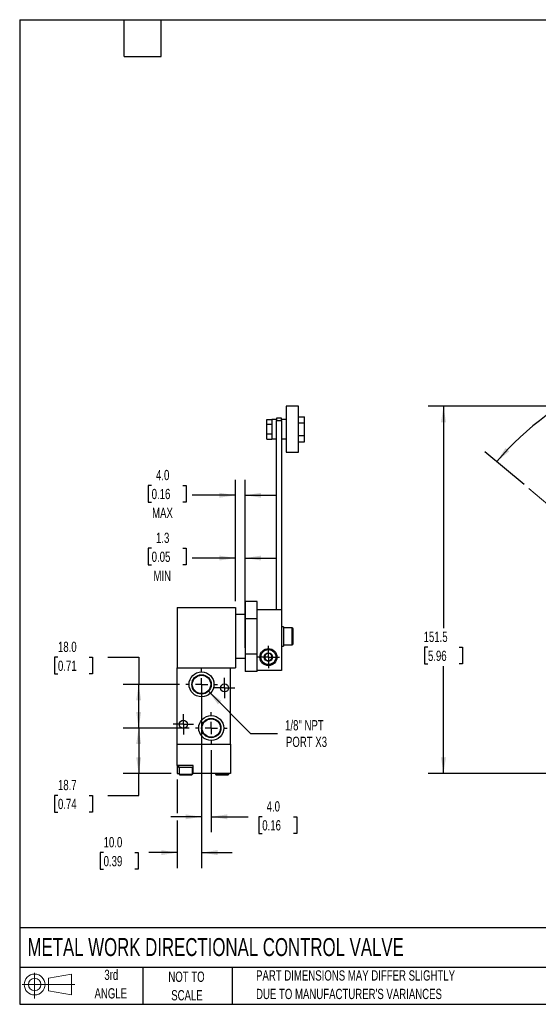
# Model space of a CAD drawing. Header units: millimetres. Extents: x 13 to 546, y 13 to 419.
# Tile 1 of 3: x 13 to 227, y 13 to 419. Entities that reach past the tile are written whole.
import ezdxf

# ---------------------------------------------------------------- set-up
doc = ezdxf.new("R2010")
doc.units = ezdxf.units.MM
doc.header["$LTSCALE"] = 2
doc.linetypes.add('CENTERX2', pattern=[20.32, 12.7, -2.54, 2.54, -2.54])
doc.layers.add('CENTER', color=40, linetype='CENTERX2')
doc.layers.add('SLD-DEFPOINTS', color=7, linetype='Continuous')
doc.layers.add('DIMENSIONS', color=140, linetype='Continuous', lineweight=25)
doc.layers.add('TEXT', color=140, linetype='Continuous', lineweight=25)
doc.styles.add('SLDTEXTSTYLE0', font='TXT', dxfattribs={"width": 0.7})
doc.dimstyles.new('SLDDIMSTYLE0', dxfattribs={"dimtxt": 4.316016, "dimasz": 6.604, "dimexe": 0, "dimexo": 0.0625, "dimgap": 1.079004, "dimtad": 0, "dimtih": 1, "dimtoh": 1, "dimdec": 4, "dimlfac": 2, "dimzin": 12, "dimdsep": 46, "dimtxsty": 'SLDTEXTSTYLE0', "dimsah": 1, "dimcen": 0.09, "dimadec": 0, "dimazin": 3, "dimtfac": 1, "dimtdec": 0, "dimtofl": 0, "dimtmove": 0, "dimatfit": 3, "dimfxl": 0, "dimfrac": 2, "dimtolj": 1, "dimtzin": 12, "dimarcsym": 0})
doc.dimstyles.new('SLDDIMSTYLE1', dxfattribs={"dimtxt": 4.316016, "dimasz": 6.604, "dimexe": 0, "dimexo": 0.0625, "dimgap": 1.079004, "dimtad": 0, "dimtih": 1, "dimtoh": 1, "dimrnd": 1e-09, "dimzin": 12, "dimdsep": 46, "dimtxsty": 'SLDTEXTSTYLE0', "dimsah": 1, "dimcen": 0.09, "dimadec": 0, "dimazin": 3, "dimtfac": 1, "dimtofl": 0, "dimtmove": 0, "dimatfit": 3, "dimfxl": 0, "dimfrac": 2, "dimtolj": 1, "dimtzin": 12, "dimarcsym": 0})
doc.dimstyles.new('SLDDIMSTYLE3', dxfattribs={"dimtxt": 4.316016, "dimasz": 6.604, "dimexe": 0, "dimexo": 0.0625, "dimgap": 1.079004, "dimtad": 0, "dimtih": 1, "dimtoh": 1, "dimrnd": 1e-09, "dimzin": 12, "dimdsep": 46, "dimtxsty": 'SLDTEXTSTYLE0', "dimsah": 1, "dimcen": 0.09, "dimadec": 0, "dimazin": 3, "dimtfac": 1, "dimtmove": 0, "dimatfit": 0, "dimfxl": 0, "dimfrac": 2, "dimtolj": 1, "dimtzin": 12, "dimarcsym": 0})
doc.dimstyles.new('SLDDIMSTYLE5', dxfattribs={"dimtxt": 4.316016, "dimasz": 6.604, "dimexe": 0, "dimexo": 0.0625, "dimgap": 1.079004, "dimtad": 0, "dimtih": 1, "dimtoh": 1, "dimrnd": 1e-09, "dimzin": 4, "dimdsep": 46, "dimtxsty": 'SLDTEXTSTYLE0', "dimsah": 1, "dimcen": 0.09, "dimadec": 0, "dimazin": 1, "dimtfac": 1, "dimtofl": 0, "dimtmove": 0, "dimatfit": 3, "dimfxl": 0, "dimfrac": 2, "dimtolj": 1, "dimtzin": 12, "dimarcsym": 0})
doc.dimstyles.new('SLDDIMSTYLE6', dxfattribs={"dimtxt": 4.316016, "dimasz": 6.604, "dimexe": 0, "dimexo": 0.0625, "dimgap": 1.079004, "dimtad": 0, "dimtih": 1, "dimtoh": 1, "dimrnd": 1e-09, "dimzin": 4, "dimdsep": 46, "dimtxsty": 'SLDTEXTSTYLE0', "dimsah": 1, "dimcen": 0.09, "dimadec": 0, "dimazin": 1, "dimtfac": 1, "dimtmove": 0, "dimatfit": 0, "dimfxl": 0, "dimfrac": 2, "dimtolj": 1, "dimtzin": 12, "dimarcsym": 0})
doc.dimstyles.new('SLDDIMSTYLE7', dxfattribs={"dimtxt": 4.316016, "dimasz": 6.604, "dimexe": 0, "dimexo": 0.0625, "dimgap": 1.079004, "dimtad": 0, "dimtih": 1, "dimtoh": 1, "dimrnd": 1e-09, "dimzin": 12, "dimdsep": 46, "dimtxsty": 'SLDTEXTSTYLE0', "dimsah": 1, "dimcen": 0, "dimadec": 0, "dimazin": 3, "dimtfac": 1, "dimtofl": 0, "dimtmove": 0, "dimatfit": 3, "dimfxl": 0, "dimfrac": 2, "dimtolj": 1, "dimtzin": 12, "dimarcsym": 0})

# ---------------------------------------------------------------- blocks, each defined once
blk = doc.blocks.new('Block11')
at = {"color": 7, "linetype": 'Continuous', "lineweight": 18}
for p, q in [((5.18, 10.62), (5.18, 0)), ((10.96, 8.33), (20.35, 10.06)), ((10.96, 3.19), (10.96, 8.33)), ((20.35, 10.06), (20.35, 1.46)), ((0, 5.76), (21.75, 5.76)), ((10.96, 3.19), (20.35, 1.46))]:
    blk.add_line(p, q, dxfattribs=at)
for radius in [4.3, 2.57]:
    blk.add_circle((5.18, 5.76), radius, dxfattribs=at)
blk = doc.blocks.new('Block12')
at = {"layer": 'SLD-DEFPOINTS'}
blk.add_blockref('Block11', (0, 0), dxfattribs=at)
blk = doc.blocks.new('_D')
at = {"layer": 'DIMENSIONS'}
for p, q in [((295.59, 262.07), (295.59, 283.16)), ((220.87, 227.23), (204.72, 240.78))]:
    blk.add_line(p, q, dxfattribs=at)
for start, end in [(90, 105.9643), (111.4831, 140)]:
    blk.add_arc((295.59, 164.53), 112.28, start, end, dxfattribs=at)
for points in [[(295.59, 276.81), (288.96, 277.63), (289.02, 275.6)], [(209.58, 236.7), (214.73, 240.96), (213.21, 242.31)]]:
    blk.add_solid(points, dxfattribs=at)
at = {"layer": 'DIMENSIONS', "insert": (254.47, 272.91), "char_height": 4.233, "attachment_point": 1, "style": 'SLDTEXTSTYLE0'}
blk.add_mtext('50°', dxfattribs=at)
blk = doc.blocks.new('_D_2')
at = {"layer": 'DIMENSIONS'}
for p, q in [((234.22, 259.53), (181.24, 259.53)), ((187.59, 259.53), (187.59, 167.89)), ((293.05, 259.53), (237.27, 259.53)), ((181.18, 160.07), (179.73, 160.07)), ((179.73, 160.07), (179.73, 153.21)), ((194, 160.07), (195.45, 160.07)), ((195.45, 160.07), (195.45, 153.21)), ((179.73, 153.21), (181.18, 153.21)), ((187.59, 108.03), (187.59, 152.24)), ((195.45, 153.21), (194, 153.21)), ((277.05, 108.03), (181.24, 108.03))]:
    blk.add_line(p, q, dxfattribs=at)
for points in [[(187.59, 259.53), (186.57, 252.93), (188.61, 252.93)], [(187.59, 108.03), (188.61, 114.64), (186.57, 114.64)]]:
    blk.add_solid(points, dxfattribs=at)
at = {"layer": 'DIMENSIONS', "char_height": 4.233, "attachment_point": 1, "style": 'SLDTEXTSTYLE0'}
for s, insert in [('151.5', (179.38, 166.49)), ('5.96', (181.18, 158.66))]:
    blk.add_mtext(s, dxfattribs=dict(at, insert=insert))
blk = doc.blocks.new('_D_12')
at = {"layer": 'DIMENSIONS'}
for p, q in [((82.65, 126.73), (55.45, 126.73)), ((61.8, 126.73), (61.8, 108.03)), ((75.2, 108.03), (55.45, 108.03)), ((61.8, 98.91), (61.8, 108.03)), ((28.49, 98.91), (27.04, 98.91)), ((27.04, 98.91), (27.04, 92.05)), ((41.32, 98.91), (42.77, 98.91)), ((42.77, 98.91), (42.77, 92.05)), ((49.1, 98.91), (61.8, 98.91)), ((27.04, 92.05), (28.49, 92.05)), ((42.77, 92.05), (41.32, 92.05))]:
    blk.add_line(p, q, dxfattribs=at)
for points in [[(61.8, 126.73), (60.78, 120.13), (62.81, 120.13)], [(61.8, 108.03), (62.81, 114.64), (60.78, 114.64)]]:
    blk.add_solid(points, dxfattribs=at)
at = {"layer": 'DIMENSIONS', "char_height": 4.233, "attachment_point": 1, "style": 'SLDTEXTSTYLE0'}
for s, insert in [('18.7', (28.49, 105.33)), ('0.74', (28.49, 97.51))]:
    blk.add_mtext(s, dxfattribs=dict(at, insert=insert))
blk = doc.blocks.new('_D_13')
at = {"layer": 'DIMENSIONS'}
for p, q in [((28.49, 155.94), (27.04, 155.94)), ((27.04, 155.94), (27.04, 149.08)), ((41.32, 155.94), (42.77, 155.94)), ((42.77, 155.94), (42.77, 149.08)), ((49.1, 155.94), (61.8, 155.94)), ((61.8, 155.94), (61.8, 144.73)), ((27.04, 149.08), (28.49, 149.08)), ((42.77, 149.08), (41.32, 149.08)), ((78.65, 144.73), (55.45, 144.73)), ((61.8, 126.73), (61.8, 144.73)), ((82.65, 126.73), (55.45, 126.73))]:
    blk.add_line(p, q, dxfattribs=at)
for points in [[(61.8, 144.73), (60.78, 138.13), (62.81, 138.13)], [(61.8, 126.73), (62.81, 133.34), (60.78, 133.34)]]:
    blk.add_solid(points, dxfattribs=at)
at = {"layer": 'DIMENSIONS', "char_height": 4.233, "attachment_point": 1, "style": 'SLDTEXTSTYLE0'}
for s, insert in [('18.0', (28.49, 162.36)), ('0.71', (28.49, 154.53))]:
    blk.add_mtext(s, dxfattribs=dict(at, insert=insert))
blk = doc.blocks.new('_D_14')
at = {"layer": 'DIMENSIONS'}
for p, q in [((87.74, 142.19), (87.74, 68.96)), ((77.74, 105.49), (77.74, 91.61)), ((77.74, 88.56), (77.74, 68.96)), ((47.33, 75.31), (45.88, 75.31)), ((45.88, 75.31), (45.88, 68.45)), ((60.15, 75.31), (61.6, 75.31)), ((61.6, 75.31), (61.6, 68.45)), ((77.74, 75.31), (66, 75.31)), ((87.74, 75.31), (100.44, 75.31)), ((45.88, 68.45), (47.33, 68.45)), ((61.6, 68.45), (60.15, 68.45))]:
    blk.add_line(p, q, dxfattribs=at)
for points in [[(77.74, 75.31), (71.13, 76.33), (71.13, 74.3)], [(87.74, 75.31), (94.34, 74.3), (94.34, 76.33)]]:
    blk.add_solid(points, dxfattribs=at)
at = {"layer": 'DIMENSIONS', "char_height": 4.233, "attachment_point": 1, "style": 'SLDTEXTSTYLE0'}
for s, insert in [('10.0', (47.33, 81.74)), ('0.39', (47.33, 73.91))]:
    blk.add_mtext(s, dxfattribs=dict(at, insert=insert))
blk = doc.blocks.new('_D_15')
at = {"layer": 'DIMENSIONS'}
for p, q in [((87.74, 135.65), (87.74, 83.74)), ((91.74, 117.65), (91.74, 83.74)), ((87.74, 90.09), (75.04, 90.09)), ((91.74, 90.09), (106.95, 90.09)), ((112.8, 90.09), (111.35, 90.09)), ((111.35, 90.09), (111.35, 83.23)), ((125.63, 90.09), (127.07, 90.09)), ((127.07, 90.09), (127.07, 83.23)), ((111.35, 83.23), (112.8, 83.23)), ((127.07, 83.23), (125.63, 83.23))]:
    blk.add_line(p, q, dxfattribs=at)
for points in [[(87.74, 90.09), (81.13, 91.1), (81.13, 89.07)], [(91.74, 90.09), (98.34, 89.07), (98.34, 91.1)]]:
    blk.add_solid(points, dxfattribs=at)
at = {"layer": 'DIMENSIONS', "char_height": 4.233, "attachment_point": 1, "style": 'SLDTEXTSTYLE0'}
for s, insert in [('4.0', (114.6, 96.51)), ('0.16', (112.8, 88.69))]:
    blk.add_mtext(s, dxfattribs=dict(at, insert=insert))
blk = doc.blocks.new('_D_16')
at = {"layer": 'DIMENSIONS'}
for p, q in [((101.74, 179.07), (101.74, 229.16)), ((105.74, 181.51), (105.74, 229.16)), ((67.16, 226.85), (65.71, 226.85)), ((65.71, 226.85), (65.71, 219.99)), ((79.98, 226.85), (81.43, 226.85)), ((81.43, 226.85), (81.43, 219.99)), ((65.71, 219.99), (67.16, 219.99)), ((81.43, 219.99), (79.98, 219.99)), ((101.74, 222.81), (83.85, 222.81)), ((105.74, 222.81), (118.44, 222.81))]:
    blk.add_line(p, q, dxfattribs=at)
for points in [[(101.74, 222.81), (95.13, 223.83), (95.13, 221.8)], [(105.74, 222.81), (112.34, 221.8), (112.34, 223.83)]]:
    blk.add_solid(points, dxfattribs=at)
at = {"layer": 'DIMENSIONS', "char_height": 4.233, "attachment_point": 1, "style": 'SLDTEXTSTYLE0'}
for s, insert in [('4.0', (68.95, 233.27)), ('0.16', (67.16, 225.45)), ('MAX', (67.33, 217.62))]:
    blk.add_mtext(s, dxfattribs=dict(at, insert=insert))
blk = doc.blocks.new('_D_17')
at = {"layer": 'DIMENSIONS'}
for p, q in [((101.74, 179.07), (101.74, 203.24)), ((105.74, 159.85), (105.74, 203.24)), ((67.16, 200.93), (65.71, 200.93)), ((65.71, 200.93), (65.71, 194.07)), ((79.98, 200.93), (81.43, 200.93)), ((81.43, 200.93), (81.43, 194.07)), ((101.74, 196.89), (83.85, 196.89)), ((105.74, 196.89), (118.44, 196.89)), ((65.71, 194.07), (67.16, 194.07)), ((81.43, 194.07), (79.98, 194.07))]:
    blk.add_line(p, q, dxfattribs=at)
for points in [[(101.74, 196.89), (95.13, 197.91), (95.13, 195.88)], [(105.74, 196.89), (112.34, 195.88), (112.34, 197.91)]]:
    blk.add_solid(points, dxfattribs=at)
at = {"layer": 'DIMENSIONS', "char_height": 4.233, "attachment_point": 1, "style": 'SLDTEXTSTYLE0'}
for s, insert in [('1.3', (68.95, 207.35)), ('0.05', (67.16, 199.53)), ('MIN', (67.89, 191.7))]:
    blk.add_mtext(s, dxfattribs=dict(at, insert=insert))
blk = doc.blocks.new('_D_18')
at = {"layer": 'DIMENSIONS'}
for p, q in [((90.56, 141.9), (107.93, 124.54)), ((107.93, 124.54), (119.04, 124.54))]:
    blk.add_line(p, q, dxfattribs=at)
blk.add_solid([(90.56, 141.9), (94.52, 136.51), (95.95, 137.95)], dxfattribs=at)
at = {"layer": 'DIMENSIONS', "char_height": 4.233, "attachment_point": 1, "style": 'SLDTEXTSTYLE0'}
for s, insert in [('1/8" NPT', (122.22, 130)), ('PORT X3', (122.58, 123.14))]:
    blk.add_mtext(s, dxfattribs=dict(at, insert=insert))
blk = doc.blocks.new('SW_CENTERMARKSYMBOL_8')
at = {"layer": 'CENTER', "color": 0}
for p, q in [((0, 5.08), (0, 6.54)), ((-5.08, 0), (-6.54, 0)), ((0, 0), (-2.54, 0)), ((0, 0), (0, 2.54)), ((0, 0), (0, -2.54)), ((0, 0), (2.54, 0)), ((5.08, 0), (6.54, 0)), ((0, -5.08), (0, -6.54))]:
    blk.add_line(p, q, dxfattribs=at)
blk = doc.blocks.new('SW_CENTERMARKSYMBOL_9')
at = {"layer": 'CENTER', "color": 0}
for p, q in [((0, 5.08), (0, 6.54)), ((-5.08, 0), (-6.54, 0)), ((0, 0), (-2.54, 0)), ((0, 0), (0, 2.54)), ((0, 0), (0, -2.54)), ((0, 0), (2.54, 0)), ((5.08, 0), (6.54, 0)), ((0, -5.08), (0, -6.54))]:
    blk.add_line(p, q, dxfattribs=at)
blk = doc.blocks.new('SW_CENTERMARKSYMBOL_10')
at = {"layer": 'CENTER', "color": 0}
for p, q in [((0, 2.54), (0, 4.19)), ((-2.54, 0), (-4.19, 0)), ((0, 0), (-2.54, 0)), ((0, 0), (0, 2.54)), ((0, 0), (0, -2.54)), ((0, 0), (2.54, 0)), ((2.54, 0), (4.19, 0)), ((0, -2.54), (0, -4.19))]:
    blk.add_line(p, q, dxfattribs=at)
blk = doc.blocks.new('SW_CENTERMARKSYMBOL_11')
at = {"layer": 'CENTER', "color": 0}
for p, q in [((0, 2.54), (0, 4.19)), ((-2.54, 0), (-4.19, 0)), ((0, 0), (-2.54, 0)), ((0, 0), (0, 2.54)), ((0, 0), (0, -2.54)), ((0, 0), (2.54, 0)), ((2.54, 0), (4.19, 0)), ((0, -2.54), (0, -4.19))]:
    blk.add_line(p, q, dxfattribs=at)
blk = doc.blocks.new('SW_CENTERMARKSYMBOL_12')
at = {"layer": 'CENTER', "color": 0}
for p, q in [((0, 2.54), (0, 4.64)), ((-2.54, 0), (-4.64, 0)), ((0, 0), (-2.54, 0)), ((0, 0), (0, 2.54)), ((0, 0), (0, -2.54)), ((0, 0), (2.54, 0)), ((2.54, 0), (4.64, 0)), ((0, -2.54), (0, -4.64))]:
    blk.add_line(p, q, dxfattribs=at)

msp = doc.modelspace()

# ---------------------------------------------------------------- linework, layer by layer
for p, q in [((127.725205, 259.53182), (122.725205, 259.53182)), ((122.725205, 259.53182), (122.725205, 240.53182)), ((127.725205, 240.53182), (127.725205, 259.53182)), ((114.725205, 252.052546), (114.725205, 254.073272)), ((114.725205, 254.073272), (116.725205, 254.073272)), ((114.725205, 248.011094), (114.725205, 252.052546)), ((116.725205, 252.052546), (114.725205, 252.052546)), ((116.725205, 254.031155), (116.725205, 254.073272)), ((118.735205, 254.03182), (116.725205, 254.03182)), ((116.725205, 254.031155), (116.725205, 252.094663)), ((116.725205, 252.094663), (116.725205, 252.052546)), ((116.725205, 252.052546), (116.725205, 251.968312)), ((116.725205, 251.968312), (116.725205, 248.095329)), ((120.725205, 254.63182), (118.735205, 254.63182)), ((118.735205, 254.63182), (118.735205, 253.63182)), ((118.735205, 253.63182), (120.725205, 253.63182)), ((118.735205, 175.53182), (118.735205, 253.63182)), ((120.725205, 253.63182), (120.725205, 254.63182)), ((122.725205, 254.03182), (120.725205, 254.03182)), ((120.725205, 253.63182), (120.725205, 175.53182)), ((127.725205, 255.227973), (130.225205, 255.227973)), ((130.225205, 252.629896), (127.725205, 252.629896)), ((130.225205, 252.629896), (130.225205, 255.227973)), ((130.225205, 247.433744), (130.225205, 252.629896)), ((116.725205, 248.011094), (114.725205, 248.011094)), ((114.725205, 245.990368), (114.725205, 248.011094)), ((116.725205, 248.011094), (116.725205, 248.095329)), ((116.725205, 247.968977), (116.725205, 248.011094)), ((116.725205, 247.968977), (116.725205, 246.032485)), ((114.725205, 245.990368), (116.725205, 245.990368)), ((116.725205, 246.032485), (116.725205, 245.990368)), ((116.725205, 246.03182), (118.735205, 246.03182)), ((120.725205, 246.03182), (122.725205, 246.03182)), ((127.725205, 247.433744), (130.225205, 247.433744)), ((127.725205, 244.835668), (130.225205, 244.835668)), ((130.225205, 244.835668), (130.225205, 247.433744)), ((122.725205, 240.53182), (127.725205, 240.53182)), ((110.735205, 178.965577), (105.735205, 178.965577)), ((105.735205, 178.965577), (105.735205, 171.748699)), ((110.735205, 175.53182), (110.735205, 178.965577)), ((77.735205, 176.53182), (77.735205, 151.53182)), ((77.735205, 176.53182), (101.735205, 176.53182)), ((101.735205, 176.53182), (101.735205, 151.53182)), ((110.735205, 174.346775), (110.735205, 175.53182)), ((120.735205, 175.53182), (110.735205, 175.53182)), ((120.735205, 175.53182), (120.735205, 150.53182)), ((105.735205, 173.53182), (101.735205, 173.53182)), ((110.735205, 171.748699), (105.735205, 171.748699)), ((105.735205, 171.748699), (105.735205, 157.314942)), ((110.735205, 171.748699), (110.735205, 174.346775)), ((110.735205, 157.314942), (110.735205, 171.748699)), ((121.525205, 168.53182), (120.735205, 168.53182)), ((121.525205, 168.53182), (121.525205, 164.53182)), ((125.125205, 168.03182), (121.525205, 168.03182)), ((125.125205, 164.53182), (125.125205, 168.03182)), ((121.525205, 164.53182), (121.525205, 160.53182)), ((125.125205, 161.03182), (125.125205, 164.53182)), ((120.735205, 160.53182), (121.525205, 160.53182)), ((121.525205, 161.03182), (125.125205, 161.03182)), ((101.735205, 155.53182), (105.735205, 155.53182)), ((105.735205, 157.314942), (110.735205, 157.314942)), ((105.735205, 157.314942), (105.735205, 150.098063)), ((110.735205, 154.716866), (110.735205, 157.314942)), ((110.735205, 150.53182), (110.735205, 154.716866)), ((77.735205, 120.03182), (77.735205, 151.53182)), ((77.735205, 151.53182), (99.735205, 151.53182)), ((77.735205, 151.53182), (101.735205, 151.53182)), ((99.735205, 120.03182), (99.735205, 151.53182)), ((120.735205, 150.53182), (110.735205, 150.53182)), ((110.735205, 150.098063), (110.735205, 150.53182)), ((110.735205, 150.098063), (105.735205, 150.098063)), ((77.735205, 111.23182), (77.735205, 120.03182)), ((77.735205, 120.03182), (99.735205, 120.03182)), ((99.735205, 120.03182), (99.735205, 108.03182)), ((84.235205, 111.23182), (77.735205, 111.23182)), ((77.735205, 111.23182), (77.735205, 108.03182)), ((78.235205, 111.23182), (78.235205, 110.43182)), ((81.235205, 110.43182), (78.235205, 110.43182)), ((78.485205, 110.43182), (78.485205, 107.73182)), ((84.235205, 110.43182), (81.235205, 110.43182)), ((83.985205, 107.73182), (83.985205, 110.43182)), ((84.235205, 108.03182), (84.235205, 111.23182)), ((77.735205, 108.03182), (78.485205, 108.03182)), ((78.485205, 107.73182), (81.235205, 107.73182)), ((81.235205, 107.73182), (83.985205, 107.73182)), ((83.985205, 108.03182), (84.235205, 108.03182)), ((99.735205, 108.03182), (84.235205, 108.03182)), ((93.485205, 108.03182), (93.485205, 107.73182)), ((93.485205, 107.73182), (96.235205, 107.73182)), ((96.235205, 107.73182), (98.985205, 107.73182)), ((98.985205, 107.73182), (98.985205, 108.03182))]:
    msp.add_line(p, q)
at = {"color": 7, "linetype": 'CENTERX2', "lineweight": 18}
msp.add_line((295.590725, 164.53182), (222.816503, 225.596643), dxfattribs=at)
for centre, radius in [((115.335205, 156.03182), 3.5), ((115.335205, 156.03182), 1.7544), ((87.735205, 144.73182), 5.15), ((87.735205, 144.73182), 4.001795), ((87.735205, 144.73182), 3.79197), ((97.235205, 143.28182), 1.65), ((91.735205, 126.73182), 5.15), ((91.735205, 126.73182), 4.001795), ((91.735205, 126.73182), 3.79197), ((80.235205, 128.28182), 1.65)]:
    msp.add_circle(centre, radius)
for centre, radius, start, end in [((125.125205, 167.63182), 0.4, 0, 90), ((125.125205, 161.43182), 0.4, 270, 0), ((115.335205, 156.03182), 1.5, 120, 180), ((115.335205, 156.03182), 1.5, 180, 240), ((115.335205, 156.03182), 1.5, 60, 120), ((115.335205, 156.03182), 1.5, 240, 300), ((115.335205, 156.03182), 1.5, 0, 60), ((115.335205, 156.03182), 1.5, 300, 0), ((78.785205, 107.73182), 0.3, 180, 270), ((83.685205, 107.73182), 0.3, 270, 0), ((93.785205, 107.73182), 0.3, 180, 270), ((98.685205, 107.73182), 0.3, 270, 0)]:
    msp.add_arc(centre, radius, start, end)
for points in [[(125.525205, 164.53182), (125.525205, 166.242757), (125.525205, 167.63182), (125.525205, 167.63182)], [(81.235205, 107.43182), (82.587397, 107.43182), (83.685205, 107.43182), (83.685205, 107.43182)], [(96.235205, 107.43182), (97.587397, 107.43182), (98.685205, 107.43182), (98.685205, 107.43182)]]:
    msp.add_open_spline(points, degree=3)
for points in [[(125.525205, 161.43182), (125.525205, 161.43182), (125.525205, 161.758443), (125.525205, 162.921135), (125.525205, 163.709672), (125.525205, 164.53182)], [(112.235205, 156.03182), (112.235205, 157.742757), (113.624268, 159.13182), (117.046141, 159.13182), (118.435205, 157.742757), (118.435205, 156.03182)], [(118.435205, 156.03182), (118.435205, 154.320884), (117.046141, 152.93182), (113.624268, 152.93182), (112.235205, 154.320884), (112.235205, 156.03182)], [(115.335205, 157.763871), (115.090283, 157.622465), (114.841693, 157.478942), (114.331585, 157.184431), (114.080432, 157.039428), (113.835205, 156.897846)], [(113.835205, 156.897846), (113.835205, 156.614898), (113.835205, 156.327404), (113.835205, 155.736236), (113.835205, 155.448743), (113.835205, 155.165795)], [(113.835205, 155.165795), (114.080127, 155.024389), (114.328717, 154.880865), (114.838825, 154.586354), (115.089978, 154.441351), (115.335205, 154.299769)], [(116.835205, 156.897846), (116.590283, 157.039251), (116.341693, 157.182775), (115.831585, 157.477286), (115.580432, 157.622289), (115.335205, 157.763871)], [(115.335205, 154.299769), (115.580126, 154.441175), (115.828717, 154.584699), (116.338825, 154.87921), (116.589978, 155.024213), (116.835205, 155.165795)], [(116.835205, 155.165795), (116.835205, 155.448743), (116.835205, 155.736236), (116.835205, 156.327404), (116.835205, 156.614898), (116.835205, 156.897846)], [(78.785205, 107.43182), (78.785205, 107.43182), (79.043342, 107.43182), (79.962244, 107.43182), (80.585443, 107.43182), (81.235205, 107.43182)], [(93.785205, 107.43182), (93.785205, 107.43182), (94.043342, 107.43182), (94.962244, 107.43182), (95.585443, 107.43182), (96.235205, 107.43182)]]:
    msp.add_open_spline(points, degree=3, knots=[0, 0, 0, 0, 0.5, 0.5, 1, 1, 1, 1])
at = {"layer": 'TEXT'}
for p, q in [((12.7, 419.1), (546.1, 419.1)), ((12.7, 419.1), (12.7, 12.7)), ((55.88, 403.86), (55.88, 419.1)), ((71.12, 403.86), (71.12, 419.1)), ((55.88, 403.86), (71.12, 403.86)), ((546.1, 44.252215), (12.7, 44.252215)), ((546.1, 27.94), (12.7, 27.94)), ((63.5, 27.94), (63.5, 12.7)), ((100.423256, 27.94), (100.423256, 12.7)), ((12.7, 12.7), (546.1, 12.7))]:
    msp.add_line(p, q, dxfattribs=at)

# ---------------------------------------------------------------- block references
at = {"layer": 'CENTER'}
for name, p in [('SW_CENTERMARKSYMBOL_12', (115.335205, 156.03182)), ('SW_CENTERMARKSYMBOL_8', (87.735205, 144.73182)), ('SW_CENTERMARKSYMBOL_10', (97.235205, 143.28182)), ('SW_CENTERMARKSYMBOL_11', (80.235205, 128.28182)), ('SW_CENTERMARKSYMBOL_9', (91.735205, 126.73182))]:
    msp.add_blockref(name, p, dxfattribs=at)
at = {"layer": 'SLD-DEFPOINTS'}
msp.add_blockref('Block12', (13.675877, 15.107711), dxfattribs=at)

# ---------------------------------------------------------------- texts
at = {"layer": 'TEXT', "style": 'SLDTEXTSTYLE0'}
for s, insert, char_height, attachment_point in [('METAL WORK DIRECTIONAL CONTROL VALVE', (15.931468, 40.037097), 7.40833333, 1), ('3rd', (50.493259, 26.986749), 4.2333333, 2), ('NOT TO', (81.536616, 26.197344), 4.2333333, 2), ('PART DIMENSIONS MAY DIFFER SLIGHTLY', (110.238569, 26.734866), 4.23333333, 1), ('ANGLE', (50.298252, 19.342304), 4.2333333, 2), ('SCALE', (81.729173, 18.552899), 4.2333333, 2), ("DUE TO MANUFACTURER'S VARIANCES", (110.238569, 19.090421), 4.23333333, 1)]:
    msp.add_mtext(s, dxfattribs=dict(at, insert=insert, char_height=char_height, attachment_point=attachment_point))

# ---------------------------------------------------------------- dimensions: what is measured, and where the dimension line sits
at = {"layer": 'DIMENSIONS'}
dim = msp.add_angular_dim_2l(base=(279.999212, 275.722366), line1=((295.590725, 259.53182), (295.590725, 164.53182)), line2=((222.816503, 225.596643), (295.590725, 164.53182)), dimstyle='SLDDIMSTYLE0', dxfattribs=at)
dim.commit()
dim.dimension.update_dxf_attribs({"geometry": '_D', "text_midpoint": (259.590622, 270.882304), "dimtype": 162})
for base, p1, p2, dimstyle, picture, middle in [((187.590622, 108.03182), (295.590725, 259.53182), (279.590725, 108.03182), 'SLDDIMSTYLE1', '_D_2', (187.590622, 160.06527)), ((61.797538, 144.73182), (85.19341, 126.73182), (81.19341, 144.73182), 'SLDDIMSTYLE5', '_D_13', (61.797538, 155.937093)), ((61.797538, 108.03182), (85.19341, 126.73182), (77.735205, 108.03182), 'SLDDIMSTYLE1', '_D_12', (61.797538, 98.910467))]:
    dim = msp.add_linear_dim(base=base, p1=p1, p2=p2, angle=90, dimstyle=dimstyle, dxfattribs=at)
    dim.commit()
    dim.dimension.update_dxf_attribs({"geometry": picture, "text_midpoint": middle, "dimtype": 160})
for base, p1, p2, text, dimstyle, picture, middle in [((105.735205, 222.811187), (101.735205, 176.53182), (105.735205, 178.965577), '<>\\PMAX', 'SLDDIMSTYLE6', '_D_16', (73.571076, 222.811187)), ((101.735205, 196.892768), (105.735205, 157.314942), (101.735205, 176.53182), '<>\\PMIN', 'SLDDIMSTYLE3', '_D_17', (73.571076, 196.892768))]:
    dim = msp.add_linear_dim(base=base, p1=p1, p2=p2, text=text, dimstyle=dimstyle, dxfattribs=at)
    dim.commit()
    dim.dimension.update_dxf_attribs({"geometry": picture, "text_midpoint": middle, "dimtype": 160})
dim = msp.add_diameter_dim_2p(p1=(84.905509, 147.561516), p2=(90.564901, 141.902124), text='1/8" NPT\\PPORT X3', dimstyle='SLDDIMSTYLE7', override={"dimpost": '<>'}, dxfattribs=at)
dim.commit()
dim.dimension.update_dxf_attribs({"geometry": '_D_18', "text_midpoint": (134.92773, 124.538555), "dimtype": 163})
for base, p1, p2, picture, middle in [((77.735205, 75.314236), (87.735205, 144.73182), (77.735205, 108.03182), '_D_14', (53.740436, 75.314236)), ((87.735205, 90.08826), (91.735205, 120.190026), (87.735205, 138.190026), '_D_15', (119.212762, 90.08826))]:
    dim = msp.add_linear_dim(base=base, p1=p1, p2=p2, dimstyle='SLDDIMSTYLE6', dxfattribs=at)
    dim.commit()
    dim.dimension.update_dxf_attribs({"geometry": picture, "text_midpoint": middle, "dimtype": 160})

doc.saveas('drawing.dxf')
